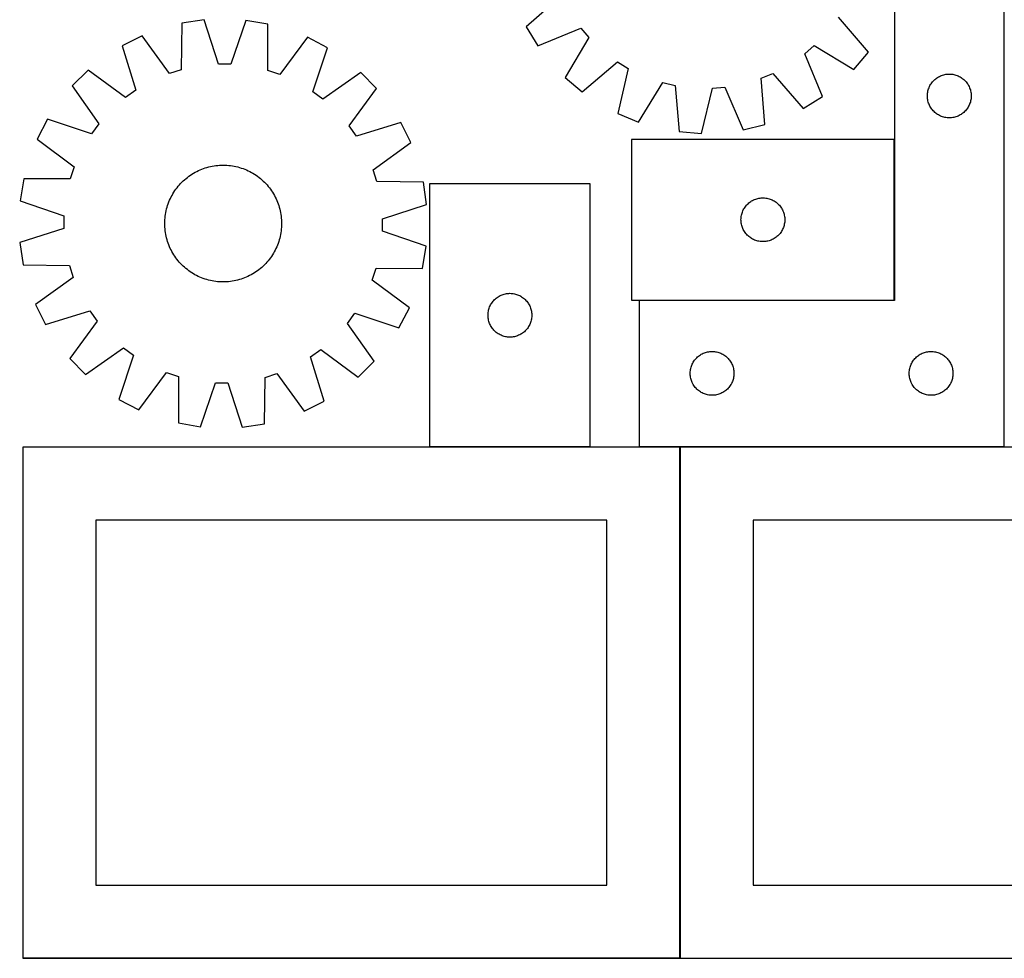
# Model space of a CAD drawing. Header units: millimetres. Extents: x 7 to 1493, y 7 to 2993.
# Tile 3 of 12: x 7 to 681, y 1763 to 2405. Entities that reach past the tile are written whole.
import ezdxf

# ---------------------------------------------------------------- set-up
doc = ezdxf.new("R2010")
doc.units = ezdxf.units.MM
doc.layers.add('COMMON', color=5, linetype='CONTINUOUS', true_color=0x0000ff)
doc.layers.add('CUT', color=7, linetype='CONTINUOUS', true_color=0x000000)

msp = doc.modelspace()

# ---------------------------------------------------------------- linework, layer by layer
at = {"layer": 'COMMON'}
for p, q in [((605.835057, 2213.490347), (605.835057, 2323.490347)), ((430.935057, 2213.390346), (605.735056, 2213.390346)), ((458.953848, 1762.823825), (458.953848, 2112.823825)), ((458.853847, 1762.723825), (9.174232, 1762.723825))]:
    msp.add_line(p, q, dxfattribs=at)
at = {"layer": 'CUT'}
for p, q in [((377.444859, 2421.533719), (353.488735, 2400.675175)), ((605.935057, 2413.290346), (605.935057, 2213.290346)), ((680.935057, 2113.290346), (680.935057, 2413.290346)), ((117.784043, 2403.029141), (117.321415, 2371.268147)), ((133.00182, 2405.298459), (117.784043, 2403.029141)), ((142.710835, 2375.05429), (133.00182, 2405.298459)), ((161.5395, 2405.040254), (151.284828, 2374.976713)), ((176.713724, 2402.495952), (161.5395, 2405.040254)), ((176.601583, 2370.731787), (176.713724, 2402.495952)), ((588.061972, 2383.160634), (567.469036, 2407.345459)), ((90.563307, 2394.456081), (76.791599, 2387.59528)), ((109.143091, 2368.692417), (90.563307, 2394.456081)), ((353.488735, 2400.675175), (361.580499, 2387.588774)), ((361.580499, 2387.588774), (390.945201, 2399.700298)), ((390.945201, 2399.700298), (396.539908, 2393.202713)), ((203.77488, 2393.431756), (184.731962, 2368.008498)), ((217.420192, 2386.322888), (203.77488, 2393.431756)), ((396.539908, 2393.202713), (380.201925, 2365.962209)), ((544.378468, 2382.164265), (550.876054, 2387.758972)), ((550.876054, 2387.758972), (578.116557, 2371.420989)), ((76.791599, 2387.59528), (86.166301, 2357.24582)), ((207.497873, 2356.148025), (217.420192, 2386.322888)), ((556.489993, 2352.799562), (544.378468, 2382.164265)), ((578.116557, 2371.420989), (588.061972, 2383.160634)), ((151.284828, 2374.976713), (142.710835, 2375.05429)), ((391.94157, 2356.016794), (416.126395, 2376.60973)), ((416.126395, 2376.60973), (423.455142, 2372.159019)), ((53.552362, 2371.030145), (42.574793, 2360.249443)), ((79.184196, 2352.268914), (53.552362, 2371.030145)), ((117.321415, 2371.268147), (109.143091, 2368.692417)), ((184.731962, 2368.008498), (176.601583, 2370.731787)), ((240.35589, 2369.339968), (214.388781, 2351.045598)), ((251.136592, 2358.362399), (240.35589, 2369.339968)), ((423.455142, 2372.159019), (416.334575, 2341.203046)), ((514.636616, 2365.350904), (522.545047, 2368.663923)), ((522.545047, 2368.663923), (543.403591, 2344.707798)), ((638.143775, 2367.326099), (638.873334, 2367.579877)), ((638.873334, 2367.579877), (639.61499, 2367.795762)), ((639.61499, 2367.795762), (640.366776, 2367.973182)), ((640.366776, 2367.973182), (641.126698, 2368.111665)), ((641.126698, 2368.111665), (641.892742, 2368.210844)), ((641.892742, 2368.210844), (642.662875, 2368.270458)), ((642.662875, 2368.270458), (643.435057, 2368.290346)), ((643.435057, 2368.290346), (644.207238, 2368.270458)), ((644.207238, 2368.270458), (644.977372, 2368.210844)), ((644.977372, 2368.210844), (645.743415, 2368.111665)), ((645.743415, 2368.111665), (646.503338, 2367.973182)), ((646.503338, 2367.973182), (647.255123, 2367.795762)), ((647.255123, 2367.795762), (647.996779, 2367.579877)), ((647.996779, 2367.579877), (648.726338, 2367.326099)), ((380.201925, 2365.962209), (391.94157, 2356.016794)), ((430.572944, 2335.372144), (447.210511, 2362.430712)), ((447.210511, 2362.430712), (455.55591, 2360.462542)), ((517.081169, 2333.680746), (514.636616, 2365.350904)), ((630.194875, 2360.339997), (630.575337, 2361.012238)), ((630.575337, 2361.012238), (630.989901, 2361.664002)), ((630.989901, 2361.664002), (631.437468, 2362.29356)), ((631.437468, 2362.29356), (631.91685, 2362.899244)), ((631.91685, 2362.899244), (632.426776, 2363.479446)), ((632.426776, 2363.479446), (632.965894, 2364.032629)), ((632.965894, 2364.032629), (633.532775, 2364.557325)), ((633.532775, 2364.557325), (634.125914, 2365.052143)), ((634.125914, 2365.052143), (634.74374, 2365.515771)), ((634.74374, 2365.515771), (635.384614, 2365.94698)), ((635.384614, 2365.94698), (636.046836, 2366.344625)), ((636.046836, 2366.344625), (636.72865, 2366.707652)), ((636.72865, 2366.707652), (637.428248, 2367.0351)), ((637.428248, 2367.0351), (638.143775, 2367.326099)), ((648.726338, 2367.326099), (649.441865, 2367.0351)), ((649.441865, 2367.0351), (650.141464, 2366.707652)), ((650.141464, 2366.707652), (650.823278, 2366.344625)), ((650.823278, 2366.344625), (651.4855, 2365.94698)), ((651.4855, 2365.94698), (652.126373, 2365.515771)), ((652.126373, 2365.515771), (652.744199, 2365.052143)), ((652.744199, 2365.052143), (653.337338, 2364.557325)), ((653.337338, 2364.557325), (653.904219, 2364.032629)), ((653.904219, 2364.032629), (654.443337, 2363.479446)), ((654.443337, 2363.479446), (654.953263, 2362.899244)), ((654.953263, 2362.899244), (655.432645, 2362.29356)), ((655.432645, 2362.29356), (655.880212, 2361.664002)), ((655.880212, 2361.664002), (656.294776, 2361.012238)), ((656.294776, 2361.012238), (656.675239, 2360.339997)), ((42.574793, 2360.249443), (60.869163, 2334.282334)), ((86.166301, 2357.24582), (79.184196, 2352.268914)), ((214.388781, 2351.045598), (207.497873, 2356.148025)), ((232.375361, 2332.730565), (251.136592, 2358.362399)), ((455.55591, 2360.462542), (458.34977, 2328.821286)), ((473.69311, 2327.675667), (481.15482, 2358.551185)), ((481.15482, 2358.551185), (489.699964, 2359.258214)), ((489.699964, 2359.258214), (502.134769, 2330.028941)), ((628.44003, 2353.676565), (628.479794, 2354.447978)), ((628.479794, 2354.447978), (628.559216, 2355.216322)), ((628.559216, 2355.216322), (628.678087, 2355.979558)), ((628.678087, 2355.979558), (628.836091, 2356.735662)), ((628.836091, 2356.735662), (629.032809, 2357.482631)), ((629.032809, 2357.482631), (629.267718, 2358.218482)), ((629.267718, 2358.218482), (629.540197, 2358.941265)), ((629.540197, 2358.941265), (629.849523, 2359.649062)), ((629.849523, 2359.649062), (630.194875, 2360.339997)), ((656.675239, 2360.339997), (657.020591, 2359.649062)), ((657.020591, 2359.649062), (657.329916, 2358.941265)), ((657.329916, 2358.941265), (657.602395, 2358.218482)), ((657.602395, 2358.218482), (657.837305, 2357.482631)), ((657.837305, 2357.482631), (658.034022, 2356.735662)), ((658.034022, 2356.735662), (658.192026, 2355.979558)), ((658.192026, 2355.979558), (658.310897, 2355.216322)), ((658.310897, 2355.216322), (658.39032, 2354.447978)), ((658.39032, 2354.447978), (658.430084, 2353.676565)), ((543.403591, 2344.707798), (556.489993, 2352.799562)), ((628.44003, 2352.904128), (628.44003, 2353.676565)), ((628.479794, 2352.132714), (628.44003, 2352.904128)), ((628.559216, 2351.364371), (628.479794, 2352.132714)), ((628.678087, 2350.601135), (628.559216, 2351.364371)), ((628.836091, 2349.84503), (628.678087, 2350.601135)), ((629.032809, 2349.098062), (628.836091, 2349.84503)), ((629.267718, 2348.36221), (629.032809, 2349.098062)), ((629.540197, 2347.639428), (629.267718, 2348.36221)), ((629.849523, 2346.93163), (629.540197, 2347.639428)), ((657.329916, 2347.639428), (657.020591, 2346.93163)), ((657.602395, 2348.36221), (657.329916, 2347.639428)), ((657.837305, 2349.098062), (657.602395, 2348.36221)), ((658.034022, 2349.84503), (657.837305, 2349.098062)), ((658.192026, 2350.601135), (658.034022, 2349.84503)), ((658.310897, 2351.364371), (658.192026, 2350.601135)), ((658.39032, 2352.132714), (658.310897, 2351.364371)), ((658.430084, 2352.904128), (658.39032, 2352.132714)), ((658.430084, 2353.676565), (658.430084, 2352.904128)), ((416.334575, 2341.203046), (430.572944, 2335.372144)), ((630.194875, 2346.240695), (629.849523, 2346.93163)), ((630.575337, 2345.568454), (630.194875, 2346.240695)), ((630.989901, 2344.91669), (630.575337, 2345.568454)), ((631.437468, 2344.287132), (630.989901, 2344.91669)), ((631.91685, 2343.681449), (631.437468, 2344.287132)), ((632.426776, 2343.101246), (631.91685, 2343.681449)), ((632.965894, 2342.548063), (632.426776, 2343.101246)), ((633.532775, 2342.023367), (632.965894, 2342.548063)), ((634.125914, 2341.528549), (633.532775, 2342.023367)), ((634.74374, 2341.064921), (634.125914, 2341.528549)), ((635.384614, 2340.633713), (634.74374, 2341.064921)), ((636.046836, 2340.236068), (635.384614, 2340.633713)), ((651.4855, 2340.633713), (650.823278, 2340.236068)), ((652.126373, 2341.064921), (651.4855, 2340.633713)), ((652.744199, 2341.528549), (652.126373, 2341.064921)), ((653.337338, 2342.023367), (652.744199, 2341.528549)), ((653.904219, 2342.548063), (653.337338, 2342.023367)), ((654.443337, 2343.101246), (653.904219, 2342.548063)), ((654.953263, 2343.681449), (654.443337, 2343.101246)), ((655.432645, 2344.287132), (654.953263, 2343.681449)), ((655.880212, 2344.91669), (655.432645, 2344.287132)), ((656.294776, 2345.568454), (655.880212, 2344.91669)), ((656.675239, 2346.240695), (656.294776, 2345.568454)), ((657.020591, 2346.93163), (656.675239, 2346.240695)), ((25.591873, 2337.313745), (18.483005, 2323.668433)), ((55.766736, 2327.391426), (25.591873, 2337.313745)), ((60.869163, 2334.282334), (55.766736, 2327.391426)), ((267.701727, 2335.123162), (237.352267, 2325.74846)), ((274.562528, 2321.351454), (267.701727, 2335.123162)), ((636.72865, 2339.87304), (636.046836, 2340.236068)), ((637.428248, 2339.545593), (636.72865, 2339.87304)), ((638.143775, 2339.254594), (637.428248, 2339.545593)), ((638.873334, 2339.000816), (638.143775, 2339.254594)), ((639.61499, 2338.78493), (638.873334, 2339.000816)), ((640.366776, 2338.607511), (639.61499, 2338.78493)), ((641.126698, 2338.469028), (640.366776, 2338.607511)), ((641.892742, 2338.369848), (641.126698, 2338.469028)), ((642.662875, 2338.310235), (641.892742, 2338.369848)), ((643.435057, 2338.290346), (642.662875, 2338.310235)), ((644.207238, 2338.310235), (643.435057, 2338.290346)), ((644.977372, 2338.369848), (644.207238, 2338.310235)), ((645.743415, 2338.469028), (644.977372, 2338.369848)), ((646.503338, 2338.607511), (645.743415, 2338.469028)), ((647.255123, 2338.78493), (646.503338, 2338.607511)), ((647.996779, 2339.000816), (647.255123, 2338.78493)), ((648.726338, 2339.254594), (647.996779, 2339.000816)), ((649.441865, 2339.545593), (648.726338, 2339.254594)), ((650.141464, 2339.87304), (649.441865, 2339.545593)), ((650.823278, 2340.236068), (650.141464, 2339.87304)), ((237.352267, 2325.74846), (232.375361, 2332.730565)), ((458.34977, 2328.821286), (473.69311, 2327.675667)), ((502.134769, 2330.028941), (517.081169, 2333.680746)), ((18.483005, 2323.668433), (43.906263, 2304.625515)), ((248.798864, 2302.77167), (274.562528, 2321.351454)), ((605.735056, 2323.490347), (425.735056, 2323.490347)), ((425.735056, 2323.490347), (425.735056, 2213.490347)), ((605.735056, 2213.490347), (605.735056, 2323.490347)), ((43.906263, 2304.625515), (41.182974, 2296.495136)), ((124.617861, 2299.702834), (125.690059, 2300.358118)), ((125.690059, 2300.358118), (126.782311, 2300.979401)), ((126.782311, 2300.979401), (127.893539, 2301.566069)), ((127.893539, 2301.566069), (129.022647, 2302.117543)), ((129.022647, 2302.117543), (130.168519, 2302.633278)), ((130.168519, 2302.633278), (131.330026, 2303.112767)), ((131.330026, 2303.112767), (132.506021, 2303.555534)), ((132.506021, 2303.555534), (133.695343, 2303.961145)), ((133.695343, 2303.961145), (134.896818, 2304.329198)), ((134.896818, 2304.329198), (136.109262, 2304.65933)), ((136.109262, 2304.65933), (137.331477, 2304.951215)), ((137.331477, 2304.951215), (138.562257, 2305.204566)), ((138.562257, 2305.204566), (139.800388, 2305.419132)), ((139.800388, 2305.419132), (141.044648, 2305.594701)), ((141.044648, 2305.594701), (142.293809, 2305.7311)), ((142.293809, 2305.7311), (143.546637, 2305.828196)), ((143.546637, 2305.828196), (144.801897, 2305.885891)), ((144.801897, 2305.885891), (146.05835, 2305.904128)), ((146.05835, 2305.904128), (147.314756, 2305.882891)), ((147.314756, 2305.882891), (148.569875, 2305.8222)), ((148.569875, 2305.8222), (149.822468, 2305.722114)), ((149.822468, 2305.722114), (151.0713, 2305.582732)), ((151.0713, 2305.582732), (152.315137, 2305.404193)), ((152.315137, 2305.404193), (153.552752, 2305.186672)), ((153.552752, 2305.186672), (154.782924, 2304.930384)), ((154.782924, 2304.930384), (156.004439, 2304.635582)), ((156.004439, 2304.635582), (157.216091, 2304.302556)), ((157.216091, 2304.302556), (158.416684, 2303.931636)), ((158.416684, 2303.931636), (159.605035, 2303.523187)), ((159.605035, 2303.523187), (160.779969, 2303.077613)), ((160.779969, 2303.077613), (161.940328, 2302.595353)), ((161.940328, 2302.595353), (163.084966, 2302.076884)), ((163.084966, 2302.076884), (164.212753, 2301.522716)), ((164.212753, 2301.522716), (165.322578, 2300.933397)), ((165.322578, 2300.933397), (166.413343, 2300.309509)), ((166.413343, 2300.309509), (167.483974, 2299.651666)), ((251.374594, 2294.593345), (248.798864, 2302.77167)), ((9.418809, 2296.607277), (6.874507, 2281.433053)), ((41.182974, 2296.495136), (9.418809, 2296.607277)), ((116.037758, 2292.392428), (116.884564, 2293.320827)), ((116.884564, 2293.320827), (117.760115, 2294.22217)), ((117.760115, 2294.22217), (118.663545, 2295.095566)), ((118.663545, 2295.095566), (119.593963, 2295.940154)), ((119.593963, 2295.940154), (120.550452, 2296.755099)), ((120.550452, 2296.755099), (121.532066, 2297.539599)), ((121.532066, 2297.539599), (122.537838, 2298.292878)), ((122.537838, 2298.292878), (123.566775, 2299.014194)), ((123.566775, 2299.014194), (124.617861, 2299.702834)), ((167.483974, 2299.651666), (168.533413, 2298.960519)), ((168.533413, 2298.960519), (169.560625, 2298.236749)), ((169.560625, 2298.236749), (170.564596, 2297.481071)), ((170.564596, 2297.481071), (171.544335, 2296.69423)), ((171.544335, 2296.69423), (172.498875, 2295.877003)), ((172.498875, 2295.877003), (173.427274, 2295.030197)), ((173.427274, 2295.030197), (174.328617, 2294.154646)), ((174.328617, 2294.154646), (175.202013, 2293.251216)), ((283.135588, 2294.130718), (251.374594, 2294.593345)), ((285.404906, 2278.91294), (283.135588, 2294.130718)), ((111.605252, 2286.306896), (112.263095, 2287.377527)), ((112.263095, 2287.377527), (112.954242, 2288.426966)), ((112.954242, 2288.426966), (113.678012, 2289.454178)), ((113.678012, 2289.454178), (114.43369, 2290.458149)), ((114.43369, 2290.458149), (115.220531, 2291.437888)), ((115.220531, 2291.437888), (116.037758, 2292.392428)), ((175.202013, 2293.251216), (176.046601, 2292.320798)), ((176.046601, 2292.320798), (176.861546, 2291.364309)), ((176.861546, 2291.364309), (177.646046, 2290.382695)), ((177.646046, 2290.382695), (178.399325, 2289.376923)), ((178.399325, 2289.376923), (179.120641, 2288.347986)), ((179.120641, 2288.347986), (179.809281, 2287.2969)), ((179.809281, 2287.2969), (180.464565, 2286.224702)), ((287.419241, 2293.110446), (287.419241, 2113.110446)), ((397.419241, 2293.110446), (287.419241, 2293.110446)), ((397.419241, 2113.110446), (397.419241, 2293.110446)), ((6.874507, 2281.433053), (36.938048, 2271.178381)), ((108.391574, 2279.498588), (108.837148, 2280.673522)), ((108.837148, 2280.673522), (109.319407, 2281.833881)), ((109.319407, 2281.833881), (109.837877, 2282.978519)), ((109.837877, 2282.978519), (110.392045, 2284.106306)), ((110.392045, 2284.106306), (110.981364, 2285.216131)), ((110.981364, 2285.216131), (111.605252, 2286.306896)), ((180.464565, 2286.224702), (181.085848, 2285.13245)), ((181.085848, 2285.13245), (181.672516, 2284.021222)), ((181.672516, 2284.021222), (182.22399, 2282.892114)), ((182.22399, 2282.892114), (182.739725, 2281.746242)), ((182.739725, 2281.746242), (183.219214, 2280.584735)), ((183.219214, 2280.584735), (183.661981, 2279.40874)), ((505.545956, 2279.498628), (506.126158, 2280.008554)), ((506.126158, 2280.008554), (506.731841, 2280.487936)), ((506.731841, 2280.487936), (507.3614, 2280.935502)), ((507.3614, 2280.935502), (508.013164, 2281.350067)), ((508.013164, 2281.350067), (508.685404, 2281.730529)), ((508.685404, 2281.730529), (509.37634, 2282.075881)), ((509.37634, 2282.075881), (510.084137, 2282.385207)), ((510.084137, 2282.385207), (510.80692, 2282.657686)), ((510.80692, 2282.657686), (511.542771, 2282.892595)), ((511.542771, 2282.892595), (512.289739, 2283.089313)), ((512.289739, 2283.089313), (513.045844, 2283.247316)), ((513.045844, 2283.247316), (513.80908, 2283.366187)), ((513.80908, 2283.366187), (514.577424, 2283.44561)), ((514.577424, 2283.44561), (515.348837, 2283.485374)), ((515.348837, 2283.485374), (516.121274, 2283.485374)), ((516.121274, 2283.485374), (516.892688, 2283.44561)), ((516.892688, 2283.44561), (517.661031, 2283.366187)), ((517.661031, 2283.366187), (518.424267, 2283.247316)), ((518.424267, 2283.247316), (519.180372, 2283.089313)), ((519.180372, 2283.089313), (519.92734, 2282.892595)), ((519.92734, 2282.892595), (520.663191, 2282.657686)), ((520.663191, 2282.657686), (521.385974, 2282.385207)), ((521.385974, 2282.385207), (522.093771, 2282.075881)), ((522.093771, 2282.075881), (522.784707, 2281.730529)), ((522.784707, 2281.730529), (523.456948, 2281.350067)), ((523.456948, 2281.350067), (524.108711, 2280.935502)), ((524.108711, 2280.935502), (524.73827, 2280.487936)), ((524.73827, 2280.487936), (525.343953, 2280.008554)), ((525.343953, 2280.008554), (525.924156, 2279.498628)), ((106.510568, 2272.20869), (106.728089, 2273.446305)), ((106.728089, 2273.446305), (106.984377, 2274.676477)), ((106.984377, 2274.676477), (107.279179, 2275.897992)), ((107.279179, 2275.897992), (107.612205, 2277.109644)), ((107.612205, 2277.109644), (107.983125, 2278.310237)), ((107.983125, 2278.310237), (108.391574, 2279.498588)), ((183.661981, 2279.40874), (184.067592, 2278.219418)), ((184.067592, 2278.219418), (184.435645, 2277.017943)), ((184.435645, 2277.017943), (184.765777, 2275.805499)), ((184.765777, 2275.805499), (185.057662, 2274.583284)), ((185.057662, 2274.583284), (185.311013, 2273.352503)), ((185.311013, 2273.352503), (185.525579, 2272.114372)), ((255.160737, 2269.203926), (285.404906, 2278.91294)), ((501.22964, 2272.310414), (501.445525, 2273.05207)), ((501.445525, 2273.05207), (501.699303, 2273.781629)), ((501.699303, 2273.781629), (501.990302, 2274.497156)), ((501.990302, 2274.497156), (502.317749, 2275.196754)), ((502.317749, 2275.196754), (502.680777, 2275.878568)), ((502.680777, 2275.878568), (503.078422, 2276.54079)), ((503.078422, 2276.54079), (503.509631, 2277.181664)), ((503.509631, 2277.181664), (503.973259, 2277.799489)), ((503.973259, 2277.799489), (504.468077, 2278.392629)), ((504.468077, 2278.392629), (504.992773, 2278.95951)), ((504.992773, 2278.95951), (505.545956, 2279.498628)), ((525.924156, 2279.498628), (526.477338, 2278.95951)), ((526.477338, 2278.95951), (527.002035, 2278.392629)), ((527.002035, 2278.392629), (527.496853, 2277.799489)), ((527.496853, 2277.799489), (527.960481, 2277.181664)), ((527.960481, 2277.181664), (528.391689, 2276.54079)), ((528.391689, 2276.54079), (528.789334, 2275.878568)), ((528.789334, 2275.878568), (529.152362, 2275.196754)), ((529.152362, 2275.196754), (529.479809, 2274.497156)), ((529.479809, 2274.497156), (529.770808, 2273.781629)), ((529.770808, 2273.781629), (530.024586, 2273.05207)), ((530.024586, 2273.05207), (530.240471, 2272.310414)), ((36.938048, 2271.178381), (36.860471, 2262.604388)), ((106.010632, 2265.951903), (106.03187, 2267.208309)), ((106.03187, 2267.208309), (106.092561, 2268.463428)), ((106.092561, 2268.463428), (106.192647, 2269.716021)), ((106.192647, 2269.716021), (106.332028, 2270.964853)), ((106.332028, 2270.964853), (106.510568, 2272.20869)), ((185.525579, 2272.114372), (185.701148, 2270.870113)), ((185.701148, 2270.870113), (185.837548, 2269.620952)), ((185.837548, 2269.620952), (185.934643, 2268.368124)), ((185.934643, 2268.368124), (185.992338, 2267.112863)), ((185.992338, 2267.112863), (186.010575, 2265.85641)), ((255.08316, 2260.629933), (255.160737, 2269.203926)), ((500.735056, 2268.490347), (500.754944, 2269.262529)), ((500.754944, 2267.718166), (500.735056, 2268.490347)), ((500.754944, 2269.262529), (500.814557, 2270.032662)), ((500.814557, 2266.948032), (500.754944, 2267.718166)), ((500.814557, 2270.032662), (500.913737, 2270.798706)), ((500.913737, 2266.181989), (500.814557, 2266.948032)), ((500.913737, 2270.798706), (501.05222, 2271.558628)), ((501.05222, 2271.558628), (501.22964, 2272.310414)), ((530.240471, 2272.310414), (530.417891, 2271.558628)), ((530.417891, 2271.558628), (530.556374, 2270.798706)), ((530.556374, 2270.798706), (530.655554, 2270.032662)), ((530.655554, 2266.948032), (530.556374, 2266.181989)), ((530.655554, 2270.032662), (530.715167, 2269.262529)), ((530.715167, 2267.718166), (530.655554, 2266.948032)), ((530.715167, 2269.262529), (530.735056, 2268.490347)), ((530.735056, 2268.490347), (530.715167, 2267.718166)), ((36.860471, 2262.604388), (6.616302, 2252.895373)), ((106.02887, 2264.69545), (106.010632, 2265.951903)), ((106.086565, 2263.44019), (106.02887, 2264.69545)), ((106.18366, 2262.187362), (106.086565, 2263.44019)), ((106.32006, 2260.938201), (106.18366, 2262.187362)), ((106.495629, 2259.693941), (106.32006, 2260.938201)), ((106.710195, 2258.45581), (106.495629, 2259.693941)), ((185.51064, 2259.599624), (185.293119, 2258.362009)), ((185.68918, 2260.843461), (185.51064, 2259.599624)), ((185.828561, 2262.092293), (185.68918, 2260.843461)), ((185.928647, 2263.344886), (185.828561, 2262.092293)), ((185.989338, 2264.600005), (185.928647, 2263.344886)), ((186.010575, 2265.85641), (185.989338, 2264.600005)), ((285.146701, 2250.375261), (255.08316, 2260.629933)), ((501.05222, 2265.422066), (500.913737, 2266.181989)), ((501.22964, 2264.67028), (501.05222, 2265.422066)), ((501.445525, 2263.928625), (501.22964, 2264.67028)), ((501.699303, 2263.199066), (501.445525, 2263.928625)), ((501.990302, 2262.483539), (501.699303, 2263.199066)), ((502.317749, 2261.78394), (501.990302, 2262.483539)), ((502.680777, 2261.102126), (502.317749, 2261.78394)), ((503.078422, 2260.439904), (502.680777, 2261.102126)), ((503.509631, 2259.799031), (503.078422, 2260.439904)), ((503.973259, 2259.181205), (503.509631, 2259.799031)), ((527.960481, 2259.799031), (527.496853, 2259.181205)), ((528.391689, 2260.439904), (527.960481, 2259.799031)), ((528.789334, 2261.102126), (528.391689, 2260.439904)), ((529.152362, 2261.78394), (528.789334, 2261.102126)), ((529.479809, 2262.483539), (529.152362, 2261.78394)), ((529.770808, 2263.199066), (529.479809, 2262.483539)), ((530.024586, 2263.928625), (529.770808, 2263.199066)), ((530.240471, 2264.67028), (530.024586, 2263.928625)), ((530.417891, 2265.422066), (530.240471, 2264.67028)), ((530.556374, 2266.181989), (530.417891, 2265.422066)), ((6.616302, 2252.895373), (8.88562, 2237.677596)), ((106.963546, 2257.22503), (106.710195, 2258.45581)), ((107.255431, 2256.002815), (106.963546, 2257.22503)), ((107.585563, 2254.790371), (107.255431, 2256.002815)), ((107.953616, 2253.588896), (107.585563, 2254.790371)), ((108.359226, 2252.399573), (107.953616, 2253.588896)), ((184.038083, 2253.498076), (183.629634, 2252.309726)), ((184.409003, 2254.69867), (184.038083, 2253.498076)), ((184.742029, 2255.910322), (184.409003, 2254.69867)), ((185.036831, 2257.131837), (184.742029, 2255.910322)), ((185.293119, 2258.362009), (185.036831, 2257.131837)), ((504.468077, 2258.588065), (503.973259, 2259.181205)), ((504.992773, 2258.021185), (504.468077, 2258.588065)), ((505.545956, 2257.482067), (504.992773, 2258.021185)), ((506.126158, 2256.972141), (505.545956, 2257.482067)), ((506.731841, 2256.492759), (506.126158, 2256.972141)), ((507.3614, 2256.045192), (506.731841, 2256.492759)), ((508.013164, 2255.630628), (507.3614, 2256.045192)), ((508.685404, 2255.250165), (508.013164, 2255.630628)), ((509.37634, 2254.904813), (508.685404, 2255.250165)), ((510.084137, 2254.595488), (509.37634, 2254.904813)), ((510.80692, 2254.323009), (510.084137, 2254.595488)), ((511.542771, 2254.088099), (510.80692, 2254.323009)), ((512.289739, 2253.891382), (511.542771, 2254.088099)), ((513.045844, 2253.733378), (512.289739, 2253.891382)), ((513.80908, 2253.614507), (513.045844, 2253.733378)), ((514.577424, 2253.535084), (513.80908, 2253.614507)), ((515.348837, 2253.49532), (514.577424, 2253.535084)), ((516.121274, 2253.49532), (515.348837, 2253.49532)), ((516.892688, 2253.535084), (516.121274, 2253.49532)), ((517.661031, 2253.614507), (516.892688, 2253.535084)), ((518.424267, 2253.733378), (517.661031, 2253.614507)), ((519.180372, 2253.891382), (518.424267, 2253.733378)), ((519.92734, 2254.088099), (519.180372, 2253.891382)), ((520.663191, 2254.323009), (519.92734, 2254.088099)), ((521.385974, 2254.595488), (520.663191, 2254.323009)), ((522.093771, 2254.904813), (521.385974, 2254.595488)), ((522.784707, 2255.250165), (522.093771, 2254.904813)), ((523.456948, 2255.630628), (522.784707, 2255.250165)), ((524.108711, 2256.045192), (523.456948, 2255.630628)), ((524.73827, 2256.492759), (524.108711, 2256.045192)), ((525.343953, 2256.972141), (524.73827, 2256.492759)), ((525.924156, 2257.482067), (525.343953, 2256.972141)), ((526.477338, 2258.021185), (525.924156, 2257.482067)), ((527.002035, 2258.588065), (526.477338, 2258.021185)), ((527.496853, 2259.181205), (527.002035, 2258.588065)), ((108.801994, 2251.223579), (108.359226, 2252.399573)), ((109.281483, 2250.062072), (108.801994, 2251.223579)), ((109.797218, 2248.9162), (109.281483, 2250.062072)), ((110.348692, 2247.787092), (109.797218, 2248.9162)), ((110.93536, 2246.675864), (110.348692, 2247.787092)), ((111.556642, 2245.583612), (110.93536, 2246.675864)), ((181.039844, 2246.592183), (180.415956, 2245.501417)), ((181.629163, 2247.702007), (181.039844, 2246.592183)), ((182.183331, 2248.829795), (181.629163, 2247.702007)), ((182.7018, 2249.974433), (182.183331, 2248.829795)), ((183.18406, 2251.134792), (182.7018, 2249.974433)), ((183.629634, 2252.309726), (183.18406, 2251.134792)), ((282.602399, 2235.201037), (285.146701, 2250.375261)), ((112.211927, 2244.511414), (111.556642, 2245.583612)), ((112.900567, 2243.460328), (112.211927, 2244.511414)), ((113.621883, 2242.431391), (112.900567, 2243.460328)), ((114.375162, 2241.425619), (113.621883, 2242.431391)), ((115.159661, 2240.444005), (114.375162, 2241.425619)), ((115.974607, 2239.487516), (115.159661, 2240.444005)), ((116.819195, 2238.557098), (115.974607, 2239.487516)), ((175.98345, 2239.415886), (175.136644, 2238.487487)), ((176.800677, 2240.370426), (175.98345, 2239.415886)), ((177.587518, 2241.350165), (176.800677, 2240.370426)), ((178.343196, 2242.354136), (177.587518, 2241.350165)), ((179.066966, 2243.381348), (178.343196, 2242.354136)), ((179.758113, 2244.430787), (179.066966, 2243.381348)), ((180.415956, 2245.501417), (179.758113, 2244.430787)), ((8.88562, 2237.677596), (40.646614, 2237.214968)), ((40.646614, 2237.214968), (43.222343, 2229.036644)), ((117.692591, 2237.653668), (116.819195, 2238.557098)), ((118.593934, 2236.778117), (117.692591, 2237.653668)), ((119.522333, 2235.931311), (118.593934, 2236.778117)), ((120.476873, 2235.114084), (119.522333, 2235.931311)), ((121.456612, 2234.327243), (120.476873, 2235.114084)), ((122.460583, 2233.571565), (121.456612, 2234.327243)), ((123.487795, 2232.847795), (122.460583, 2233.571565)), ((124.537234, 2232.156648), (123.487795, 2232.847795)), ((168.454433, 2232.79412), (167.403347, 2232.10548)), ((169.48337, 2233.515436), (168.454433, 2232.79412)), ((170.489142, 2234.268715), (169.48337, 2233.515436)), ((171.470756, 2235.053214), (170.489142, 2234.268715)), ((172.427245, 2235.86816), (171.470756, 2235.053214)), ((173.357663, 2236.712748), (172.427245, 2235.86816)), ((174.261093, 2237.586144), (173.357663, 2236.712748)), ((175.136644, 2238.487487), (174.261093, 2237.586144)), ((248.114945, 2227.182798), (250.838234, 2235.313178)), ((250.838234, 2235.313178), (282.602399, 2235.201037)), ((43.222343, 2229.036644), (17.458679, 2210.45686)), ((125.607864, 2231.498805), (124.537234, 2232.156648)), ((126.69863, 2230.874917), (125.607864, 2231.498805)), ((127.808454, 2230.285598), (126.69863, 2230.874917)), ((128.936242, 2229.73143), (127.808454, 2230.285598)), ((130.08088, 2229.21296), (128.936242, 2229.73143)), ((131.241239, 2228.730701), (130.08088, 2229.21296)), ((132.416173, 2228.285127), (131.241239, 2228.730701)), ((133.604523, 2227.876678), (132.416173, 2228.285127)), ((134.805117, 2227.505758), (133.604523, 2227.876678)), ((136.016769, 2227.172732), (134.805117, 2227.505758)), ((137.238284, 2226.87793), (136.016769, 2227.172732)), ((138.468456, 2226.621642), (137.238284, 2226.87793)), ((139.706071, 2226.404121), (138.468456, 2226.621642)), ((140.949908, 2226.225581), (139.706071, 2226.404121)), ((142.19874, 2226.0862), (140.949908, 2226.225581)), ((143.451333, 2225.986114), (142.19874, 2226.0862)), ((144.706452, 2225.925423), (143.451333, 2225.986114)), ((145.962857, 2225.904185), (144.706452, 2225.925423)), ((147.219311, 2225.922423), (145.962857, 2225.904185)), ((148.474571, 2225.980118), (147.219311, 2225.922423)), ((149.727399, 2226.077213), (148.474571, 2225.980118)), ((150.97656, 2226.213613), (149.727399, 2226.077213)), ((152.220819, 2226.389182), (150.97656, 2226.213613)), ((153.45895, 2226.603748), (152.220819, 2226.389182)), ((154.689731, 2226.857099), (153.45895, 2226.603748)), ((155.911946, 2227.148984), (154.689731, 2226.857099)), ((157.12439, 2227.479116), (155.911946, 2227.148984)), ((158.325865, 2227.847169), (157.12439, 2227.479116)), ((159.515187, 2228.252779), (158.325865, 2227.847169)), ((160.691182, 2228.695547), (159.515187, 2228.252779)), ((161.852689, 2229.175036), (160.691182, 2228.695547)), ((162.998561, 2229.690771), (161.852689, 2229.175036)), ((164.127669, 2230.242245), (162.998561, 2229.690771)), ((165.238897, 2230.828913), (164.127669, 2230.242245)), ((166.331149, 2231.450195), (165.238897, 2230.828913)), ((167.403347, 2232.10548), (166.331149, 2231.450195)), ((273.538203, 2208.139881), (248.114945, 2227.182798)), ((330.421652, 2212.113661), (330.901034, 2212.719344)), ((330.901034, 2212.719344), (331.41096, 2213.299547)), ((331.41096, 2213.299547), (331.950078, 2213.852729)), ((331.950078, 2213.852729), (332.516959, 2214.377425)), ((332.516959, 2214.377425), (333.110098, 2214.872244)), ((333.110098, 2214.872244), (333.727924, 2215.335872)), ((333.727924, 2215.335872), (334.368798, 2215.76708)), ((334.368798, 2215.76708), (335.03102, 2216.164725)), ((335.03102, 2216.164725), (335.712834, 2216.527753)), ((335.712834, 2216.527753), (336.412432, 2216.8552)), ((336.412432, 2216.8552), (337.127959, 2217.146199)), ((337.127959, 2217.146199), (337.857518, 2217.399977)), ((337.857518, 2217.399977), (338.599174, 2217.615862)), ((338.599174, 2217.615862), (339.35096, 2217.793282)), ((339.35096, 2217.793282), (340.110882, 2217.931765)), ((340.110882, 2217.931765), (340.876926, 2218.030945)), ((340.876926, 2218.030945), (341.647059, 2218.090558)), ((341.647059, 2218.090558), (342.419241, 2218.110446)), ((342.419241, 2218.110446), (343.191422, 2218.090558)), ((343.191422, 2218.090558), (343.961556, 2218.030945)), ((343.961556, 2218.030945), (344.727599, 2217.931765)), ((344.727599, 2217.931765), (345.487522, 2217.793282)), ((345.487522, 2217.793282), (346.239307, 2217.615862)), ((346.239307, 2217.615862), (346.980963, 2217.399977)), ((346.980963, 2217.399977), (347.710522, 2217.146199)), ((347.710522, 2217.146199), (348.426049, 2216.8552)), ((348.426049, 2216.8552), (349.125648, 2216.527753)), ((349.125648, 2216.527753), (349.807462, 2216.164725)), ((349.807462, 2216.164725), (350.469684, 2215.76708)), ((350.469684, 2215.76708), (351.110557, 2215.335872)), ((351.110557, 2215.335872), (351.728383, 2214.872244)), ((351.728383, 2214.872244), (352.321522, 2214.377425)), ((352.321522, 2214.377425), (352.888403, 2213.852729)), ((352.888403, 2213.852729), (353.427521, 2213.299547)), ((353.427521, 2213.299547), (353.937447, 2212.719344)), ((353.937447, 2212.719344), (354.416829, 2212.113661)), ((425.735056, 2213.490347), (605.735056, 2213.490347)), ((605.935057, 2213.290346), (430.935057, 2213.290346)), ((430.935057, 2213.290346), (430.935057, 2113.290346)), ((17.458679, 2210.45686), (24.319481, 2196.685152)), ((24.319481, 2196.685152), (54.668941, 2206.059854)), ((54.668941, 2206.059854), (59.645847, 2199.077749)), ((266.429335, 2194.494569), (273.538203, 2208.139881)), ((327.543401, 2205.036422), (327.662271, 2205.799658)), ((327.662271, 2205.799658), (327.820275, 2206.555763)), ((327.820275, 2206.555763), (328.016993, 2207.302731)), ((328.016993, 2207.302731), (328.251902, 2208.038582)), ((328.251902, 2208.038582), (328.524381, 2208.761365)), ((328.524381, 2208.761365), (328.833707, 2209.469162)), ((328.833707, 2209.469162), (329.179059, 2210.160098)), ((329.179059, 2210.160098), (329.559521, 2210.832338)), ((329.559521, 2210.832338), (329.974085, 2211.484102)), ((329.974085, 2211.484102), (330.421652, 2212.113661)), ((354.416829, 2212.113661), (354.864396, 2211.484102)), ((354.864396, 2211.484102), (355.27896, 2210.832338)), ((355.27896, 2210.832338), (355.659423, 2210.160098)), ((355.659423, 2210.160098), (356.004775, 2209.469162)), ((356.004775, 2209.469162), (356.3141, 2208.761365)), ((356.3141, 2208.761365), (356.586579, 2208.038582)), ((356.586579, 2208.038582), (356.821489, 2207.302731)), ((356.821489, 2207.302731), (357.018206, 2206.555763)), ((357.018206, 2206.555763), (357.17621, 2205.799658)), ((357.17621, 2205.799658), (357.295081, 2205.036422)), ((59.645847, 2199.077749), (40.884615, 2173.445915)), ((231.152045, 2197.52598), (236.254472, 2204.416888)), ((236.254472, 2204.416888), (266.429335, 2194.494569)), ((327.424214, 2203.496665), (327.463978, 2204.268078)), ((327.424214, 2202.724228), (327.424214, 2203.496665)), ((327.463978, 2201.952815), (327.424214, 2202.724228)), ((327.463978, 2204.268078), (327.543401, 2205.036422)), ((327.543401, 2201.184471), (327.463978, 2201.952815)), ((327.662271, 2200.421235), (327.543401, 2201.184471)), ((327.820275, 2199.66513), (327.662271, 2200.421235)), ((328.016993, 2198.918162), (327.820275, 2199.66513)), ((328.251902, 2198.182311), (328.016993, 2198.918162)), ((356.821489, 2198.918162), (356.586579, 2198.182311)), ((357.018206, 2199.66513), (356.821489, 2198.918162)), ((357.17621, 2200.421235), (357.018206, 2199.66513)), ((357.295081, 2201.184471), (357.17621, 2200.421235)), ((357.295081, 2205.036422), (357.374504, 2204.268078)), ((357.374504, 2201.952815), (357.295081, 2201.184471)), ((357.374504, 2204.268078), (357.414268, 2203.496665)), ((357.414268, 2202.724228), (357.374504, 2201.952815)), ((357.414268, 2203.496665), (357.414268, 2202.724228)), ((249.446415, 2171.55887), (231.152045, 2197.52598)), ((328.524381, 2197.459528), (328.251902, 2198.182311)), ((328.833707, 2196.751731), (328.524381, 2197.459528)), ((329.179059, 2196.060795), (328.833707, 2196.751731)), ((329.559521, 2195.388554), (329.179059, 2196.060795)), ((329.974085, 2194.736791), (329.559521, 2195.388554)), ((330.421652, 2194.107232), (329.974085, 2194.736791)), ((330.901034, 2193.501549), (330.421652, 2194.107232)), ((331.41096, 2192.921346), (330.901034, 2193.501549)), ((331.950078, 2192.368164), (331.41096, 2192.921346)), ((332.516959, 2191.843468), (331.950078, 2192.368164)), ((352.888403, 2192.368164), (352.321522, 2191.843468)), ((353.427521, 2192.921346), (352.888403, 2192.368164)), ((353.937447, 2193.501549), (353.427521, 2192.921346)), ((354.416829, 2194.107232), (353.937447, 2193.501549)), ((354.864396, 2194.736791), (354.416829, 2194.107232)), ((355.27896, 2195.388554), (354.864396, 2194.736791)), ((355.659423, 2196.060795), (355.27896, 2195.388554)), ((356.004775, 2196.751731), (355.659423, 2196.060795)), ((356.3141, 2197.459528), (356.004775, 2196.751731)), ((356.586579, 2198.182311), (356.3141, 2197.459528)), ((333.110098, 2191.348649), (332.516959, 2191.843468)), ((333.727924, 2190.885021), (333.110098, 2191.348649)), ((334.368798, 2190.453813), (333.727924, 2190.885021)), ((335.03102, 2190.056168), (334.368798, 2190.453813)), ((335.712834, 2189.69314), (335.03102, 2190.056168)), ((336.412432, 2189.365693), (335.712834, 2189.69314)), ((337.127959, 2189.074694), (336.412432, 2189.365693)), ((337.857518, 2188.820916), (337.127959, 2189.074694)), ((338.599174, 2188.605031), (337.857518, 2188.820916)), ((339.35096, 2188.427611), (338.599174, 2188.605031)), ((340.110882, 2188.289128), (339.35096, 2188.427611)), ((340.876926, 2188.189948), (340.110882, 2188.289128)), ((341.647059, 2188.130335), (340.876926, 2188.189948)), ((342.419241, 2188.110446), (341.647059, 2188.130335)), ((343.191422, 2188.130335), (342.419241, 2188.110446)), ((343.961556, 2188.189948), (343.191422, 2188.130335)), ((344.727599, 2188.289128), (343.961556, 2188.189948)), ((345.487522, 2188.427611), (344.727599, 2188.289128)), ((346.239307, 2188.605031), (345.487522, 2188.427611)), ((346.980963, 2188.820916), (346.239307, 2188.605031)), ((347.710522, 2189.074694), (346.980963, 2188.820916)), ((348.426049, 2189.365693), (347.710522, 2189.074694)), ((349.125648, 2189.69314), (348.426049, 2189.365693)), ((349.807462, 2190.056168), (349.125648, 2189.69314)), ((350.469684, 2190.453813), (349.807462, 2190.056168)), ((351.110557, 2190.885021), (350.469684, 2190.453813)), ((351.728383, 2191.348649), (351.110557, 2190.885021)), ((352.321522, 2191.843468), (351.728383, 2191.348649)), ((51.665318, 2162.468346), (77.632427, 2180.762716)), ((77.632427, 2180.762716), (84.523335, 2175.660289)), ((205.854907, 2174.562494), (212.837012, 2179.5394)), ((212.837012, 2179.5394), (238.468846, 2160.778168)), ((40.884615, 2173.445915), (51.665318, 2162.468346)), ((84.523335, 2175.660289), (74.601016, 2145.485426)), ((215.229609, 2144.213034), (205.854907, 2174.562494)), ((468.489901, 2171.664002), (468.937468, 2172.29356)), ((468.937468, 2172.29356), (469.41685, 2172.899244)), ((469.41685, 2172.899244), (469.926776, 2173.479446)), ((469.926776, 2173.479446), (470.465894, 2174.032629)), ((470.465894, 2174.032629), (471.032775, 2174.557325)), ((471.032775, 2174.557325), (471.625914, 2175.052143)), ((471.625914, 2175.052143), (472.24374, 2175.515771)), ((472.24374, 2175.515771), (472.884614, 2175.94698)), ((472.884614, 2175.94698), (473.546836, 2176.344625)), ((473.546836, 2176.344625), (474.22865, 2176.707652)), ((474.22865, 2176.707652), (474.928248, 2177.0351)), ((474.928248, 2177.0351), (475.643775, 2177.326099)), ((475.643775, 2177.326099), (476.373334, 2177.579877)), ((476.373334, 2177.579877), (477.11499, 2177.795762)), ((477.11499, 2177.795762), (477.866776, 2177.973182)), ((477.866776, 2177.973182), (478.626698, 2178.111665)), ((478.626698, 2178.111665), (479.392742, 2178.210844)), ((479.392742, 2178.210844), (480.162875, 2178.270458)), ((480.162875, 2178.270458), (480.935057, 2178.290346)), ((480.935057, 2178.290346), (481.707238, 2178.270458)), ((481.707238, 2178.270458), (482.477372, 2178.210844)), ((482.477372, 2178.210844), (483.243415, 2178.111665)), ((483.243415, 2178.111665), (484.003338, 2177.973182)), ((484.003338, 2177.973182), (484.755123, 2177.795762)), ((484.755123, 2177.795762), (485.496779, 2177.579877)), ((485.496779, 2177.579877), (486.226338, 2177.326099)), ((486.226338, 2177.326099), (486.941865, 2177.0351)), ((486.941865, 2177.0351), (487.641464, 2176.707652)), ((487.641464, 2176.707652), (488.323278, 2176.344625)), ((488.323278, 2176.344625), (488.9855, 2175.94698)), ((488.9855, 2175.94698), (489.626373, 2175.515771)), ((489.626373, 2175.515771), (490.244199, 2175.052143)), ((490.244199, 2175.052143), (490.837338, 2174.557325)), ((490.837338, 2174.557325), (491.404219, 2174.032629)), ((491.404219, 2174.032629), (491.943337, 2173.479446)), ((491.943337, 2173.479446), (492.453263, 2172.899244)), ((492.453263, 2172.899244), (492.932645, 2172.29356)), ((492.932645, 2172.29356), (493.380212, 2171.664002)), ((618.489901, 2171.664002), (618.937468, 2172.29356)), ((618.937468, 2172.29356), (619.41685, 2172.899244)), ((619.41685, 2172.899244), (619.926776, 2173.479446)), ((619.926776, 2173.479446), (620.465894, 2174.032629)), ((620.465894, 2174.032629), (621.032775, 2174.557325)), ((621.032775, 2174.557325), (621.625914, 2175.052143)), ((621.625914, 2175.052143), (622.24374, 2175.515771)), ((622.24374, 2175.515771), (622.884614, 2175.94698)), ((622.884614, 2175.94698), (623.546836, 2176.344625)), ((623.546836, 2176.344625), (624.22865, 2176.707652)), ((624.22865, 2176.707652), (624.928248, 2177.0351)), ((624.928248, 2177.0351), (625.643775, 2177.326099)), ((625.643775, 2177.326099), (626.373334, 2177.579877)), ((626.373334, 2177.579877), (627.11499, 2177.795762)), ((627.11499, 2177.795762), (627.866776, 2177.973182)), ((627.866776, 2177.973182), (628.626698, 2178.111665)), ((628.626698, 2178.111665), (629.392742, 2178.210844)), ((629.392742, 2178.210844), (630.162875, 2178.270458)), ((630.162875, 2178.270458), (630.935057, 2178.290346)), ((630.935057, 2178.290346), (631.707238, 2178.270458)), ((631.707238, 2178.270458), (632.477372, 2178.210844)), ((632.477372, 2178.210844), (633.243415, 2178.111665)), ((633.243415, 2178.111665), (634.003338, 2177.973182)), ((634.003338, 2177.973182), (634.755123, 2177.795762)), ((634.755123, 2177.795762), (635.496779, 2177.579877)), ((635.496779, 2177.579877), (636.226338, 2177.326099)), ((636.226338, 2177.326099), (636.941865, 2177.0351)), ((636.941865, 2177.0351), (637.641464, 2176.707652)), ((637.641464, 2176.707652), (638.323278, 2176.344625)), ((638.323278, 2176.344625), (638.9855, 2175.94698)), ((638.9855, 2175.94698), (639.626373, 2175.515771)), ((639.626373, 2175.515771), (640.244199, 2175.052143)), ((640.244199, 2175.052143), (640.837338, 2174.557325)), ((640.837338, 2174.557325), (641.404219, 2174.032629)), ((641.404219, 2174.032629), (641.943337, 2173.479446)), ((641.943337, 2173.479446), (642.453263, 2172.899244)), ((642.453263, 2172.899244), (642.932645, 2172.29356)), ((642.932645, 2172.29356), (643.380212, 2171.664002)), ((238.468846, 2160.778168), (249.446415, 2171.55887)), ((465.979794, 2164.447978), (466.059216, 2165.216322)), ((466.059216, 2165.216322), (466.178087, 2165.979558)), ((466.178087, 2165.979558), (466.336091, 2166.735662)), ((466.336091, 2166.735662), (466.532809, 2167.482631)), ((466.532809, 2167.482631), (466.767718, 2168.218482)), ((466.767718, 2168.218482), (467.040197, 2168.941265)), ((467.040197, 2168.941265), (467.349523, 2169.649062)), ((467.349523, 2169.649062), (467.694875, 2170.339997)), ((467.694875, 2170.339997), (468.075337, 2171.012238)), ((468.075337, 2171.012238), (468.489901, 2171.664002)), ((493.380212, 2171.664002), (493.794776, 2171.012238)), ((493.794776, 2171.012238), (494.175239, 2170.339997)), ((494.175239, 2170.339997), (494.520591, 2169.649062)), ((494.520591, 2169.649062), (494.829916, 2168.941265)), ((494.829916, 2168.941265), (495.102395, 2168.218482)), ((495.102395, 2168.218482), (495.337305, 2167.482631)), ((495.337305, 2167.482631), (495.534022, 2166.735662)), ((495.534022, 2166.735662), (495.692026, 2165.979558)), ((495.692026, 2165.979558), (495.810897, 2165.216322)), ((495.810897, 2165.216322), (495.89032, 2164.447978)), ((615.979794, 2164.447978), (616.059216, 2165.216322)), ((616.059216, 2165.216322), (616.178087, 2165.979558)), ((616.178087, 2165.979558), (616.336091, 2166.735662)), ((616.336091, 2166.735662), (616.532809, 2167.482631)), ((616.532809, 2167.482631), (616.767718, 2168.218482)), ((616.767718, 2168.218482), (617.040197, 2168.941265)), ((617.040197, 2168.941265), (617.349523, 2169.649062)), ((617.349523, 2169.649062), (617.694875, 2170.339997)), ((617.694875, 2170.339997), (618.075337, 2171.012238)), ((618.075337, 2171.012238), (618.489901, 2171.664002)), ((643.380212, 2171.664002), (643.794776, 2171.012238)), ((643.794776, 2171.012238), (644.175239, 2170.339997)), ((644.175239, 2170.339997), (644.520591, 2169.649062)), ((644.520591, 2169.649062), (644.829916, 2168.941265)), ((644.829916, 2168.941265), (645.102395, 2168.218482)), ((645.102395, 2168.218482), (645.337305, 2167.482631)), ((645.337305, 2167.482631), (645.534022, 2166.735662)), ((645.534022, 2166.735662), (645.692026, 2165.979558)), ((645.692026, 2165.979558), (645.810897, 2165.216322)), ((645.810897, 2165.216322), (645.89032, 2164.447978)), ((88.246328, 2138.376558), (107.289245, 2163.799816)), ((107.289245, 2163.799816), (115.419625, 2161.076527)), ((115.419625, 2161.076527), (115.307484, 2129.312362)), ((174.237165, 2128.779173), (174.699793, 2160.540167)), ((174.699793, 2160.540167), (182.878117, 2163.115896)), ((182.878117, 2163.115896), (201.457901, 2137.352232)), ((465.94003, 2163.676565), (465.979794, 2164.447978)), ((465.94003, 2162.904128), (465.94003, 2163.676565)), ((465.979794, 2162.132714), (465.94003, 2162.904128)), ((466.059216, 2161.364371), (465.979794, 2162.132714)), ((466.178087, 2160.601135), (466.059216, 2161.364371)), ((466.336091, 2159.84503), (466.178087, 2160.601135)), ((466.532809, 2159.098062), (466.336091, 2159.84503)), ((466.767718, 2158.36221), (466.532809, 2159.098062)), ((495.337305, 2159.098062), (495.102395, 2158.36221)), ((495.534022, 2159.84503), (495.337305, 2159.098062)), ((495.692026, 2160.601135), (495.534022, 2159.84503)), ((495.810897, 2161.364371), (495.692026, 2160.601135)), ((495.89032, 2162.132714), (495.810897, 2161.364371)), ((495.89032, 2164.447978), (495.930084, 2163.676565)), ((495.930084, 2162.904128), (495.89032, 2162.132714)), ((495.930084, 2163.676565), (495.930084, 2162.904128)), ((615.94003, 2163.676565), (615.979794, 2164.447978)), ((615.94003, 2162.904128), (615.94003, 2163.676565)), ((615.979794, 2162.132714), (615.94003, 2162.904128)), ((616.059216, 2161.364371), (615.979794, 2162.132714)), ((616.178087, 2160.601135), (616.059216, 2161.364371)), ((616.336091, 2159.84503), (616.178087, 2160.601135)), ((616.532809, 2159.098062), (616.336091, 2159.84503)), ((616.767718, 2158.36221), (616.532809, 2159.098062)), ((645.337305, 2159.098062), (645.102395, 2158.36221)), ((645.534022, 2159.84503), (645.337305, 2159.098062)), ((645.692026, 2160.601135), (645.534022, 2159.84503)), ((645.810897, 2161.364371), (645.692026, 2160.601135)), ((645.89032, 2162.132714), (645.810897, 2161.364371)), ((645.89032, 2164.447978), (645.930084, 2163.676565)), ((645.930084, 2162.904128), (645.89032, 2162.132714)), ((645.930084, 2163.676565), (645.930084, 2162.904128)), ((130.481708, 2126.76806), (140.73638, 2156.831601)), ((140.73638, 2156.831601), (149.310373, 2156.754024)), ((149.310373, 2156.754024), (159.019387, 2126.509854)), ((467.040197, 2157.639428), (466.767718, 2158.36221)), ((467.349523, 2156.93163), (467.040197, 2157.639428)), ((467.694875, 2156.240695), (467.349523, 2156.93163)), ((468.075337, 2155.568454), (467.694875, 2156.240695)), ((468.489901, 2154.91669), (468.075337, 2155.568454)), ((468.937468, 2154.287132), (468.489901, 2154.91669)), ((469.41685, 2153.681449), (468.937468, 2154.287132)), ((469.926776, 2153.101246), (469.41685, 2153.681449)), ((470.465894, 2152.548063), (469.926776, 2153.101246)), ((471.032775, 2152.023367), (470.465894, 2152.548063)), ((471.625914, 2151.528549), (471.032775, 2152.023367)), ((490.837338, 2152.023367), (490.244199, 2151.528549)), ((491.404219, 2152.548063), (490.837338, 2152.023367)), ((491.943337, 2153.101246), (491.404219, 2152.548063)), ((492.453263, 2153.681449), (491.943337, 2153.101246)), ((492.932645, 2154.287132), (492.453263, 2153.681449)), ((493.380212, 2154.91669), (492.932645, 2154.287132)), ((493.794776, 2155.568454), (493.380212, 2154.91669)), ((494.175239, 2156.240695), (493.794776, 2155.568454)), ((494.520591, 2156.93163), (494.175239, 2156.240695)), ((494.829916, 2157.639428), (494.520591, 2156.93163)), ((495.102395, 2158.36221), (494.829916, 2157.639428)), ((617.040197, 2157.639428), (616.767718, 2158.36221)), ((617.349523, 2156.93163), (617.040197, 2157.639428)), ((617.694875, 2156.240695), (617.349523, 2156.93163)), ((618.075337, 2155.568454), (617.694875, 2156.240695)), ((618.489901, 2154.91669), (618.075337, 2155.568454)), ((618.937468, 2154.287132), (618.489901, 2154.91669)), ((619.41685, 2153.681449), (618.937468, 2154.287132)), ((619.926776, 2153.101246), (619.41685, 2153.681449)), ((620.465894, 2152.548063), (619.926776, 2153.101246)), ((621.032775, 2152.023367), (620.465894, 2152.548063)), ((621.625914, 2151.528549), (621.032775, 2152.023367)), ((640.837338, 2152.023367), (640.244199, 2151.528549)), ((641.404219, 2152.548063), (640.837338, 2152.023367)), ((641.943337, 2153.101246), (641.404219, 2152.548063)), ((642.453263, 2153.681449), (641.943337, 2153.101246)), ((642.932645, 2154.287132), (642.453263, 2153.681449)), ((643.380212, 2154.91669), (642.932645, 2154.287132)), ((643.794776, 2155.568454), (643.380212, 2154.91669)), ((644.175239, 2156.240695), (643.794776, 2155.568454)), ((644.520591, 2156.93163), (644.175239, 2156.240695)), ((644.829916, 2157.639428), (644.520591, 2156.93163)), ((645.102395, 2158.36221), (644.829916, 2157.639428)), ((74.601016, 2145.485426), (88.246328, 2138.376558)), ((472.24374, 2151.064921), (471.625914, 2151.528549)), ((472.884614, 2150.633713), (472.24374, 2151.064921)), ((473.546836, 2150.236068), (472.884614, 2150.633713)), ((474.22865, 2149.87304), (473.546836, 2150.236068)), ((474.928248, 2149.545593), (474.22865, 2149.87304)), ((475.643775, 2149.254594), (474.928248, 2149.545593)), ((476.373334, 2149.000816), (475.643775, 2149.254594)), ((477.11499, 2148.78493), (476.373334, 2149.000816)), ((477.866776, 2148.607511), (477.11499, 2148.78493)), ((478.626698, 2148.469028), (477.866776, 2148.607511)), ((479.392742, 2148.369848), (478.626698, 2148.469028)), ((480.162875, 2148.310235), (479.392742, 2148.369848)), ((480.935057, 2148.290346), (480.162875, 2148.310235)), ((481.707238, 2148.310235), (480.935057, 2148.290346)), ((482.477372, 2148.369848), (481.707238, 2148.310235)), ((483.243415, 2148.469028), (482.477372, 2148.369848)), ((484.003338, 2148.607511), (483.243415, 2148.469028)), ((484.755123, 2148.78493), (484.003338, 2148.607511)), ((485.496779, 2149.000816), (484.755123, 2148.78493)), ((486.226338, 2149.254594), (485.496779, 2149.000816)), ((486.941865, 2149.545593), (486.226338, 2149.254594)), ((487.641464, 2149.87304), (486.941865, 2149.545593)), ((488.323278, 2150.236068), (487.641464, 2149.87304)), ((488.9855, 2150.633713), (488.323278, 2150.236068)), ((489.626373, 2151.064921), (488.9855, 2150.633713)), ((490.244199, 2151.528549), (489.626373, 2151.064921)), ((622.24374, 2151.064921), (621.625914, 2151.528549)), ((622.884614, 2150.633713), (622.24374, 2151.064921)), ((623.546836, 2150.236068), (622.884614, 2150.633713)), ((624.22865, 2149.87304), (623.546836, 2150.236068)), ((624.928248, 2149.545593), (624.22865, 2149.87304)), ((625.643775, 2149.254594), (624.928248, 2149.545593)), ((626.373334, 2149.000816), (625.643775, 2149.254594)), ((627.11499, 2148.78493), (626.373334, 2149.000816)), ((627.866776, 2148.607511), (627.11499, 2148.78493)), ((628.626698, 2148.469028), (627.866776, 2148.607511)), ((629.392742, 2148.369848), (628.626698, 2148.469028)), ((630.162875, 2148.310235), (629.392742, 2148.369848)), ((630.935057, 2148.290346), (630.162875, 2148.310235)), ((631.707238, 2148.310235), (630.935057, 2148.290346)), ((632.477372, 2148.369848), (631.707238, 2148.310235)), ((633.243415, 2148.469028), (632.477372, 2148.369848)), ((634.003338, 2148.607511), (633.243415, 2148.469028)), ((634.755123, 2148.78493), (634.003338, 2148.607511)), ((635.496779, 2149.000816), (634.755123, 2148.78493)), ((636.226338, 2149.254594), (635.496779, 2149.000816)), ((636.941865, 2149.545593), (636.226338, 2149.254594)), ((637.641464, 2149.87304), (636.941865, 2149.545593)), ((638.323278, 2150.236068), (637.641464, 2149.87304)), ((638.9855, 2150.633713), (638.323278, 2150.236068)), ((639.626373, 2151.064921), (638.9855, 2150.633713)), ((640.244199, 2151.528549), (639.626373, 2151.064921)), ((201.457901, 2137.352232), (215.229609, 2144.213034)), ((115.307484, 2129.312362), (130.481708, 2126.76806)), ((159.019387, 2126.509854), (174.237165, 2128.779173)), ((458.853847, 2112.823825), (8.853847, 2112.823825)), ((8.853847, 2112.823825), (8.853847, 1762.823825)), ((287.419241, 2113.110446), (397.419241, 2113.110446)), ((430.935057, 2113.290346), (680.935057, 2113.290346)), ((458.853847, 1762.823825), (458.853847, 2112.823825)), ((909.053848, 2112.823825), (459.053848, 2112.823825)), ((459.053848, 2112.823825), (459.053848, 1762.823825)), ((408.853847, 2062.823825), (58.853847, 2062.823825)), ((58.853847, 2062.823825), (58.853847, 1812.823825)), ((408.853847, 1812.823825), (408.853847, 2062.823825)), ((859.053848, 2062.823825), (509.053848, 2062.823825)), ((509.053848, 2062.823825), (509.053848, 1812.823825)), ((58.853847, 1812.823825), (408.853847, 1812.823825)), ((509.053848, 1812.823825), (859.053848, 1812.823825)), ((8.853847, 1762.823825), (458.853847, 1762.823825)), ((459.053848, 1762.823825), (909.053848, 1762.823825))]:
    msp.add_line(p, q, dxfattribs=at)

doc.saveas('drawing.dxf')
